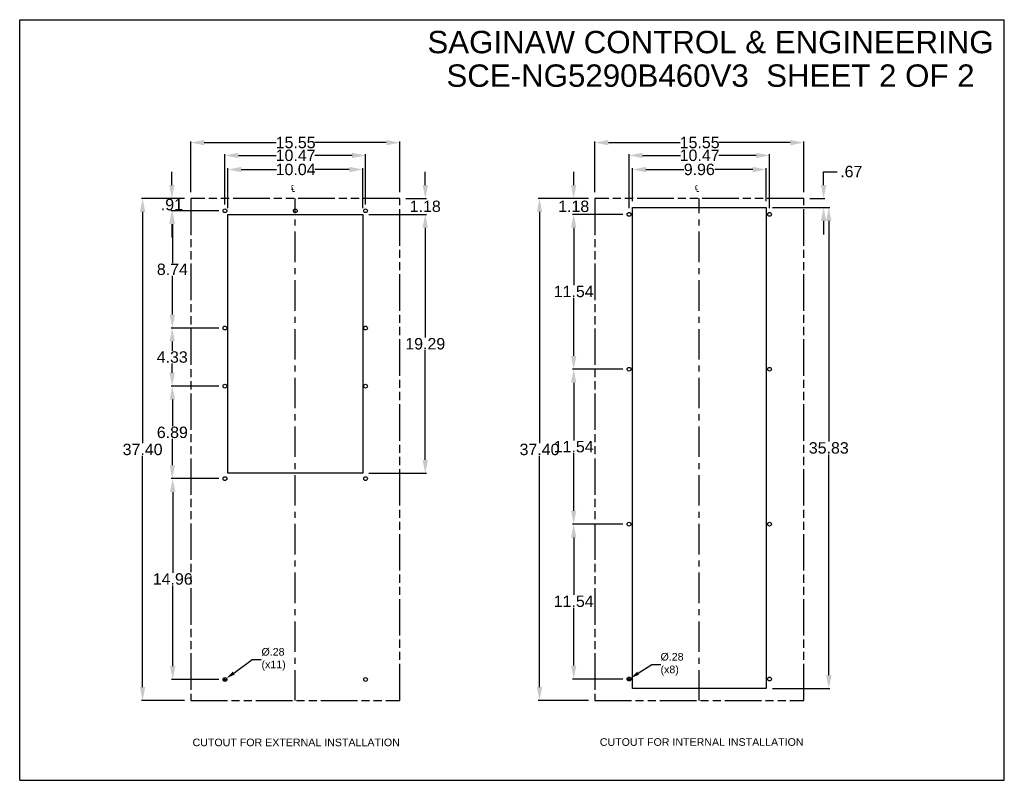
# Model space of a CAD drawing. Header units: inches. Extents: x 0 to 188, y 0 to 85.
# Tile 14 of 14: x 115 to 188, y 17 to 73. Entities that reach past the tile are written whole.
import ezdxf

# ---------------------------------------------------------------- set-up
doc = ezdxf.new("R2010")
doc.units = ezdxf.units.IN
doc.header["$LTSCALE"] = 6.05
doc.header["$MEASUREMENT"] = 0
doc.header["$PDMODE"] = 3
doc.header["$PDSIZE"] = 0.3125
doc.linetypes.add('CENTER', pattern=[0.6, 0.375, -0.075, 0.075, -0.075])
doc.linetypes.add('PHANTOM', pattern=[0.8, 0.45, -0.05, 0.1, -0.05, 0.1, -0.05])
doc.layers.get('0').update_dxf_attribs({"linetype": 'CONTINUOUS'})
doc.layers.get('Defpoints').update_dxf_attribs({"linetype": 'CONTINUOUS'})
for name, color, linetype in [('02___PRT_ALL_AXES', 7, 'CONTINUOUS'), ('DEFAULT_1', 7, 'CENTER'), ('DEFAULT_3', 7, 'PHANTOM')]:
    doc.layers.add(name, color=color, linetype=linetype)
doc.styles.get("Standard").update_dxf_attribs({"font": 'arial.ttf'})
doc.styles.add('TEXTSTYLE_1', font='gdt', dxfattribs={"width": 0.8})
doc.dimstyles.new('DIMSTYLE_1', dxfattribs={"dimtxt": 0.85, "dimasz": 1, "dimexe": 0.09, "dimexo": 0.07, "dimgap": 0.0425, "dimtad": 0, "dimtih": 1, "dimtoh": 1, "dimzin": 4, "dimdsep": 46, "dimtxsty": 'Standard', "dimblk": '_FILLED', "dimblk1": '_FILLED', "dimblk2": '_FILLED', "dimcen": 0.09, "dimazin": 1, "dimtfac": 1, "dimtofl": 0, "dimtmove": 0, "dimatfit": 3, "dimldrblk": '_FILLED', "dimfxl": 0, "dimtolj": 1, "dimtzin": 4, "dimarcsym": 0})
doc.dimstyles.new('DIMSTYLE_2', dxfattribs={"dimtxt": 0.566667, "dimasz": 0.666667, "dimexe": 0.09, "dimexo": 0.07, "dimgap": 0.09, "dimtad": 0, "dimtih": 1, "dimtoh": 1, "dimzin": 4, "dimdsep": 46, "dimtxsty": 'Standard', "dimblk": '_FILLED', "dimblk1": '_FILLED', "dimblk2": '_FILLED', "dimcen": 0.09, "dimazin": 1, "dimtfac": 1, "dimtofl": 0, "dimtmove": 0, "dimatfit": 1, "dimldrblk": '_FILLED', "dimfxl": 0, "dimtolj": 1, "dimtzin": 4, "dimarcsym": 0})

# ---------------------------------------------------------------- blocks, each defined once
blk = doc.blocks.new('_FILLED')
at = {"color": 0, "linetype": 'ByBlock'}
blk.add_solid([(0, 0), (-1, 0.2), (-1, -0.2)], dxfattribs=at)
blk = doc.blocks.new('*D28')
at = {"color": 0, "linetype": 'Continuous', "lineweight": -2}
for p, q in [((127.885, 60.315), (127.885, 64.104)), ((128.885, 64.014), (134.246, 64.014)), ((142.435, 64.014), (137.126, 64.014)), ((143.435, 60.315), (143.435, 64.104))]:
    blk.add_line(p, q, dxfattribs=at)
at = {"layer": 'Defpoints', "color": 0, "linetype": 'Continuous'}
for p in [(127.885, 64.014), (127.885, 60.245), (143.435, 60.245)]:
    blk.add_point(p, dxfattribs=at)
at = {"color": 0, "linetype": 'Continuous', "lineweight": -2, "rotation": 180}
blk.add_blockref('_FILLED', (127.885, 64.014), dxfattribs=at)
at = {"color": 0, "linetype": 'Continuous', "lineweight": -2}
blk.add_blockref('_FILLED', (143.435, 64.014), dxfattribs=at)
at = {"color": 0, "linetype": 'Continuous', "insert": (135.686, 64.448), "char_height": 0.85, "width": 1.98017, "attachment_point": 2}
blk.add_mtext('\\A1;15.55', dxfattribs=at)
blk = doc.blocks.new('*D29')
at = {"color": 0, "linetype": 'Continuous', "lineweight": -2}
for p, q in [((127.418, 59.848), (124.2, 59.848)), ((124.29, 58.848), (124.29, 41.622)), ((124.29, 23.448), (124.29, 40.668)), ((127.418, 22.448), (124.2, 22.448))]:
    blk.add_line(p, q, dxfattribs=at)
at = {"layer": 'Defpoints', "color": 0, "linetype": 'Continuous'}
for p in [(127.488, 59.848), (124.29, 22.448), (127.488, 22.448)]:
    blk.add_point(p, dxfattribs=at)
at = {"color": 0, "linetype": 'Continuous', "lineweight": -2}
for p, rotation in [((124.29, 59.848), 90), ((124.29, 22.448), 270)]:
    blk.add_blockref('_FILLED', p, dxfattribs=dict(at, rotation=rotation))
at = {"color": 0, "linetype": 'Continuous', "insert": (124.29, 41.58), "char_height": 0.85, "width": 1.98017, "attachment_point": 2}
blk.add_mtext('\\A1;37.40', dxfattribs=at)
blk = doc.blocks.new('*D30')
at = {"color": 0, "linetype": 'Continuous', "lineweight": -2}
for p, q in [((145.34, 60.848), (145.34, 61.848)), ((143.902, 59.848), (145.43, 59.848)), ((141.147, 58.668), (145.43, 58.668)), ((145.34, 57.668), (145.34, 56.668))]:
    blk.add_line(p, q, dxfattribs=at)
at = {"layer": 'Defpoints', "color": 0, "linetype": 'Continuous'}
for p in [(143.832, 59.848), (141.077, 58.668), (145.34, 58.668)]:
    blk.add_point(p, dxfattribs=at)
at = {"color": 0, "linetype": 'Continuous', "lineweight": -2}
for p, rotation in [((145.34, 59.848), 270), ((145.34, 58.668), 90)]:
    blk.add_blockref('_FILLED', p, dxfattribs=dict(at, rotation=rotation))
at = {"color": 0, "linetype": 'Continuous', "insert": (145.34, 59.692), "char_height": 0.85, "width": 1.5399, "attachment_point": 2}
blk.add_mtext('\\A1;1.18', dxfattribs=at)
blk = doc.blocks.new('*D31')
at = {"color": 0, "linetype": 'Continuous', "lineweight": -2}
for p, q in [((141.147, 58.668), (145.43, 58.668)), ((145.34, 57.668), (145.34, 49.497)), ((145.34, 40.378), (145.34, 48.544)), ((141.147, 39.378), (145.43, 39.378))]:
    blk.add_line(p, q, dxfattribs=at)
at = {"layer": 'Defpoints', "color": 0, "linetype": 'Continuous'}
for p in [(141.077, 58.668), (141.077, 39.378), (145.34, 39.378)]:
    blk.add_point(p, dxfattribs=at)
at = {"color": 0, "linetype": 'Continuous', "lineweight": -2}
for p, rotation in [((145.34, 58.668), 90), ((145.34, 39.378), 270)]:
    blk.add_blockref('_FILLED', p, dxfattribs=dict(at, rotation=rotation))
at = {"color": 0, "linetype": 'Continuous', "insert": (145.34, 49.454), "char_height": 0.85, "width": 1.98017, "attachment_point": 2}
blk.add_mtext('\\A1;19.29', dxfattribs=at)
blk = doc.blocks.new('*D32')
at = {"color": 0, "linetype": 'Continuous', "lineweight": -2}
for p, q in [((130.425, 59.405), (130.425, 63.148)), ((140.895, 59.405), (140.895, 63.148)), ((131.425, 63.058), (134.247, 63.058)), ((139.895, 63.058), (137.121, 63.058))]:
    blk.add_line(p, q, dxfattribs=at)
at = {"layer": 'Defpoints', "color": 0, "linetype": 'Continuous'}
for p in [(130.425, 63.058), (130.425, 59.335), (140.895, 59.335)]:
    blk.add_point(p, dxfattribs=at)
at = {"color": 0, "linetype": 'Continuous', "lineweight": -2, "rotation": 180}
blk.add_blockref('_FILLED', (130.425, 63.058), dxfattribs=at)
at = {"color": 0, "linetype": 'Continuous', "lineweight": -2}
blk.add_blockref('_FILLED', (140.895, 63.058), dxfattribs=at)
at = {"color": 0, "linetype": 'Continuous', "insert": (135.684, 63.492), "char_height": 0.85, "width": 1.98017, "attachment_point": 2}
blk.add_mtext('\\A1;10.47', dxfattribs=at)
blk = doc.blocks.new('*D33')
at = {"color": 0, "linetype": 'Continuous', "lineweight": -2}
for p, q in [((130.64, 59.135), (130.64, 62.098)), ((131.64, 62.008), (134.249, 62.008)), ((139.68, 62.008), (137.119, 62.008)), ((140.68, 59.135), (140.68, 62.098))]:
    blk.add_line(p, q, dxfattribs=at)
at = {"layer": 'Defpoints', "color": 0, "linetype": 'Continuous'}
for p in [(140.68, 62.008), (130.64, 59.065), (140.68, 59.065)]:
    blk.add_point(p, dxfattribs=at)
at = {"color": 0, "linetype": 'Continuous', "lineweight": -2, "rotation": 180}
blk.add_blockref('_FILLED', (130.64, 62.008), dxfattribs=at)
at = {"color": 0, "linetype": 'Continuous', "lineweight": -2}
blk.add_blockref('_FILLED', (140.68, 62.008), dxfattribs=at)
at = {"color": 0, "linetype": 'Continuous', "insert": (135.684, 62.442), "char_height": 0.85, "width": 1.98017, "attachment_point": 2}
blk.add_mtext('\\A1;10.04', dxfattribs=at)
blk = doc.blocks.new('*D34')
at = {"color": 0, "linetype": 'Continuous', "lineweight": -2}
for p, q in [((126.47, 60.848), (126.47, 61.848)), ((127.418, 59.848), (126.38, 59.848)), ((129.958, 58.938), (126.38, 58.938)), ((126.47, 57.938), (126.47, 56.938))]:
    blk.add_line(p, q, dxfattribs=at)
at = {"layer": 'Defpoints', "color": 0, "linetype": 'Continuous'}
for p in [(127.488, 59.848), (126.47, 58.938), (130.028, 58.938)]:
    blk.add_point(p, dxfattribs=at)
at = {"color": 0, "linetype": 'Continuous', "lineweight": -2}
for p, rotation in [((126.47, 59.848), 270), ((126.47, 58.938), 90)]:
    blk.add_blockref('_FILLED', p, dxfattribs=dict(at, rotation=rotation))
at = {"color": 0, "linetype": 'Continuous', "insert": (126.47, 59.827), "char_height": 0.85, "width": 1.09963, "attachment_point": 2}
blk.add_mtext('\\A1;.91', dxfattribs=at)
blk = doc.blocks.new('*D35')
at = {"color": 0, "linetype": 'Continuous', "lineweight": -2}
for p, q in [((129.958, 58.938), (126.415, 58.938)), ((126.505, 57.938), (126.505, 55.042)), ((126.505, 51.198), (126.505, 54.089)), ((129.958, 50.198), (126.415, 50.198))]:
    blk.add_line(p, q, dxfattribs=at)
at = {"layer": 'Defpoints', "color": 0, "linetype": 'Continuous'}
for p in [(130.028, 58.938), (126.505, 50.198), (130.028, 50.198)]:
    blk.add_point(p, dxfattribs=at)
at = {"color": 0, "linetype": 'Continuous', "lineweight": -2}
for p, rotation in [((126.505, 58.938), 90), ((126.505, 50.198), 270)]:
    blk.add_blockref('_FILLED', p, dxfattribs=dict(at, rotation=rotation))
at = {"color": 0, "linetype": 'Continuous', "insert": (126.505, 54.999), "char_height": 0.85, "width": 1.5399, "attachment_point": 2}
blk.add_mtext('\\A1;8.74', dxfattribs=at)
blk = doc.blocks.new('*D36')
at = {"color": 0, "linetype": 'Continuous', "lineweight": -2}
for p, q in [((129.958, 50.198), (126.404, 50.198)), ((126.494, 49.198), (126.494, 48.507)), ((126.494, 46.868), (126.494, 47.553)), ((129.958, 45.868), (126.404, 45.868))]:
    blk.add_line(p, q, dxfattribs=at)
at = {"layer": 'Defpoints', "color": 0, "linetype": 'Continuous'}
for p in [(130.028, 50.198), (126.494, 45.868), (130.028, 45.868)]:
    blk.add_point(p, dxfattribs=at)
at = {"color": 0, "linetype": 'Continuous', "lineweight": -2}
for p, rotation in [((126.494, 50.198), 90), ((126.494, 45.868), 270)]:
    blk.add_blockref('_FILLED', p, dxfattribs=dict(at, rotation=rotation))
at = {"color": 0, "linetype": 'Continuous', "insert": (126.494, 48.465), "char_height": 0.85, "width": 1.5399, "attachment_point": 2}
blk.add_mtext('\\A1;4.33', dxfattribs=at)
blk = doc.blocks.new('*D37')
at = {"color": 0, "linetype": 'Continuous', "lineweight": -2}
for p, q in [((129.958, 45.868), (126.414, 45.868)), ((126.504, 44.868), (126.504, 42.897)), ((126.504, 39.978), (126.504, 41.944)), ((129.958, 38.978), (126.414, 38.978))]:
    blk.add_line(p, q, dxfattribs=at)
at = {"layer": 'Defpoints', "color": 0, "linetype": 'Continuous'}
for p in [(130.028, 45.868), (126.504, 38.978), (130.028, 38.978)]:
    blk.add_point(p, dxfattribs=at)
at = {"color": 0, "linetype": 'Continuous', "lineweight": -2}
for p, rotation in [((126.504, 45.868), 90), ((126.504, 38.978), 270)]:
    blk.add_blockref('_FILLED', p, dxfattribs=dict(at, rotation=rotation))
at = {"color": 0, "linetype": 'Continuous', "insert": (126.504, 42.854), "char_height": 0.85, "width": 1.5399, "attachment_point": 2}
blk.add_mtext('\\A1;6.89', dxfattribs=at)
blk = doc.blocks.new('*D38')
at = {"color": 0, "linetype": 'Continuous', "lineweight": -2}
for p, q in [((129.958, 38.978), (126.442, 38.978)), ((126.532, 37.978), (126.532, 31.972)), ((126.532, 25.018), (126.532, 31.019)), ((129.958, 24.018), (126.442, 24.018))]:
    blk.add_line(p, q, dxfattribs=at)
at = {"layer": 'Defpoints', "color": 0, "linetype": 'Continuous'}
for p in [(130.028, 38.978), (126.532, 24.018), (130.028, 24.018)]:
    blk.add_point(p, dxfattribs=at)
at = {"color": 0, "linetype": 'Continuous', "lineweight": -2}
for p, rotation in [((126.532, 38.978), 90), ((126.532, 24.018), 270)]:
    blk.add_blockref('_FILLED', p, dxfattribs=dict(at, rotation=rotation))
at = {"color": 0, "linetype": 'Continuous', "insert": (126.532, 31.929), "char_height": 0.85, "width": 1.98017, "attachment_point": 2}
blk.add_mtext('\\A1;14.96', dxfattribs=at)
blk = doc.blocks.new('*D39')
at = {"color": 0, "linetype": 'Continuous', "lineweight": -2}
for p, q in [((131.075, 24.496), (132.452, 25.507)), ((132.452, 25.507), (133.118, 25.507)), ((130.335, 24.018), (130.515, 24.018)), ((130.425, 23.928), (130.425, 24.108))]:
    blk.add_line(p, q, dxfattribs=at)
at = {"layer": 'Defpoints', "color": 0, "linetype": 'Continuous'}
for p in [(130.312, 23.936), (130.538, 24.101)]:
    blk.add_point(p, dxfattribs=at)
at = {"color": 0, "linetype": 'Continuous', "lineweight": -2, "xscale": 0.6666666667, "yscale": 0.6666666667, "zscale": 0.6666666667, "rotation": 216.2944890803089}
blk.add_blockref('_FILLED', (130.538, 24.101), dxfattribs=at)
at = {"color": 0, "linetype": 'Continuous', "insert": (133.144, 26.361), "char_height": 0.5667, "width": 1.85518, "attachment_point": 1}
blk.add_mtext('\\A1;%%c.28\\P(x11)', dxfattribs=at)
blk = doc.blocks.new('*D40')
at = {"color": 0, "linetype": 'Continuous', "lineweight": -2}
for p, q in [((157.51, 59.848), (153.76, 59.848)), ((153.85, 58.848), (153.85, 41.622)), ((153.85, 23.448), (153.85, 40.668)), ((157.51, 22.448), (153.76, 22.448))]:
    blk.add_line(p, q, dxfattribs=at)
at = {"layer": 'Defpoints', "color": 0, "linetype": 'Continuous'}
for p in [(153.85, 59.848), (157.58, 59.848), (157.58, 22.448)]:
    blk.add_point(p, dxfattribs=at)
at = {"color": 0, "linetype": 'Continuous', "lineweight": -2}
for p, rotation in [((153.85, 59.848), 90), ((153.85, 22.448), 270)]:
    blk.add_blockref('_FILLED', p, dxfattribs=dict(at, rotation=rotation))
at = {"color": 0, "linetype": 'Continuous', "insert": (153.85, 41.58), "char_height": 0.85, "width": 1.98017, "attachment_point": 2}
blk.add_mtext('\\A1;37.40', dxfattribs=at)
blk = doc.blocks.new('*D41')
at = {"color": 0, "linetype": 'Continuous', "lineweight": -2}
for p, q in [((157.977, 60.315), (157.977, 64.104)), ((158.977, 64.014), (164.338, 64.014)), ((172.527, 64.014), (167.218, 64.014)), ((173.527, 60.315), (173.527, 64.104))]:
    blk.add_line(p, q, dxfattribs=at)
at = {"layer": 'Defpoints', "color": 0, "linetype": 'Continuous'}
for p in [(157.977, 64.014), (157.977, 60.245), (173.527, 60.245)]:
    blk.add_point(p, dxfattribs=at)
at = {"color": 0, "linetype": 'Continuous', "lineweight": -2, "rotation": 180}
blk.add_blockref('_FILLED', (157.977, 64.014), dxfattribs=at)
at = {"color": 0, "linetype": 'Continuous', "lineweight": -2}
blk.add_blockref('_FILLED', (173.527, 64.014), dxfattribs=at)
at = {"color": 0, "linetype": 'Continuous', "insert": (165.778, 64.448), "char_height": 0.85, "width": 1.98017, "attachment_point": 2}
blk.add_mtext('\\A1;15.55', dxfattribs=at)
blk = doc.blocks.new('*D42')
at = {"color": 0, "linetype": 'Continuous', "lineweight": -2}
for p, q in [((160.517, 59.135), (160.517, 63.148)), ((170.987, 59.135), (170.987, 63.148)), ((161.517, 63.058), (164.339, 63.058)), ((169.987, 63.058), (167.213, 63.058))]:
    blk.add_line(p, q, dxfattribs=at)
at = {"layer": 'Defpoints', "color": 0, "linetype": 'Continuous'}
for p in [(160.517, 63.058), (160.517, 59.065), (170.987, 59.065)]:
    blk.add_point(p, dxfattribs=at)
at = {"color": 0, "linetype": 'Continuous', "lineweight": -2, "rotation": 180}
blk.add_blockref('_FILLED', (160.517, 63.058), dxfattribs=at)
at = {"color": 0, "linetype": 'Continuous', "lineweight": -2}
blk.add_blockref('_FILLED', (170.987, 63.058), dxfattribs=at)
at = {"color": 0, "linetype": 'Continuous', "insert": (165.776, 63.492), "char_height": 0.85, "width": 1.98017, "attachment_point": 2}
blk.add_mtext('\\A1;10.47', dxfattribs=at)
blk = doc.blocks.new('*D43')
at = {"color": 0, "linetype": 'Continuous', "lineweight": -2}
for p, q in [((160.772, 59.645), (160.772, 62.098)), ((161.772, 62.008), (164.604, 62.008)), ((169.732, 62.008), (166.896, 62.008)), ((170.732, 59.645), (170.732, 62.098))]:
    blk.add_line(p, q, dxfattribs=at)
at = {"layer": 'Defpoints', "color": 0, "linetype": 'Continuous'}
for p in [(160.772, 62.008), (160.772, 59.575), (170.732, 59.575)]:
    blk.add_point(p, dxfattribs=at)
at = {"color": 0, "linetype": 'Continuous', "lineweight": -2, "rotation": 180}
blk.add_blockref('_FILLED', (160.772, 62.008), dxfattribs=at)
at = {"color": 0, "linetype": 'Continuous', "lineweight": -2}
blk.add_blockref('_FILLED', (170.732, 62.008), dxfattribs=at)
at = {"color": 0, "linetype": 'Continuous', "insert": (165.75, 62.442), "char_height": 0.85, "width": 1.5399, "attachment_point": 2}
blk.add_mtext('\\A1;9.96', dxfattribs=at)
blk = doc.blocks.new('*D44')
at = {"color": 0, "linetype": 'Continuous', "lineweight": -2}
for p, q in [((156.395, 60.848), (156.395, 61.848)), ((157.51, 59.848), (156.305, 59.848)), ((160.05, 58.668), (156.305, 58.668)), ((156.395, 57.668), (156.395, 56.668))]:
    blk.add_line(p, q, dxfattribs=at)
at = {"layer": 'Defpoints', "color": 0, "linetype": 'Continuous'}
for p in [(157.58, 59.848), (156.395, 58.668), (160.12, 58.668)]:
    blk.add_point(p, dxfattribs=at)
at = {"color": 0, "linetype": 'Continuous', "lineweight": -2}
for p, rotation in [((156.395, 59.848), 270), ((156.395, 58.668), 90)]:
    blk.add_blockref('_FILLED', p, dxfattribs=dict(at, rotation=rotation))
at = {"color": 0, "linetype": 'Continuous', "insert": (156.395, 59.692), "char_height": 0.85, "width": 1.5399, "attachment_point": 2}
blk.add_mtext('\\A1;1.18', dxfattribs=at)
blk = doc.blocks.new('*D45')
at = {"color": 0, "linetype": 'Continuous', "lineweight": -2}
for p, q in [((160.05, 58.668), (156.306, 58.668)), ((156.396, 57.668), (156.396, 53.392)), ((156.396, 48.128), (156.396, 52.439)), ((160.05, 47.128), (156.306, 47.128))]:
    blk.add_line(p, q, dxfattribs=at)
at = {"layer": 'Defpoints', "color": 0, "linetype": 'Continuous'}
for p in [(160.12, 58.668), (156.396, 47.128), (160.12, 47.128)]:
    blk.add_point(p, dxfattribs=at)
at = {"color": 0, "linetype": 'Continuous', "lineweight": -2}
for p, rotation in [((156.396, 58.668), 90), ((156.396, 47.128), 270)]:
    blk.add_blockref('_FILLED', p, dxfattribs=dict(at, rotation=rotation))
at = {"color": 0, "linetype": 'Continuous', "insert": (156.396, 53.35), "char_height": 0.85, "width": 1.98017, "attachment_point": 2}
blk.add_mtext('\\A1;11.54', dxfattribs=at)
blk = doc.blocks.new('*D46')
at = {"color": 0, "linetype": 'Continuous', "lineweight": -2}
for p, q in [((160.05, 47.128), (156.306, 47.128)), ((156.396, 46.128), (156.396, 41.832)), ((156.396, 36.588), (156.396, 40.879)), ((160.05, 35.588), (156.306, 35.588))]:
    blk.add_line(p, q, dxfattribs=at)
at = {"layer": 'Defpoints', "color": 0, "linetype": 'Continuous'}
for p in [(160.12, 47.128), (156.396, 35.588), (160.12, 35.588)]:
    blk.add_point(p, dxfattribs=at)
at = {"color": 0, "linetype": 'Continuous', "lineweight": -2}
for p, rotation in [((156.396, 47.128), 90), ((156.396, 35.588), 270)]:
    blk.add_blockref('_FILLED', p, dxfattribs=dict(at, rotation=rotation))
at = {"color": 0, "linetype": 'Continuous', "insert": (156.396, 41.789), "char_height": 0.85, "width": 1.98017, "attachment_point": 2}
blk.add_mtext('\\A1;11.54', dxfattribs=at)
blk = doc.blocks.new('*D47')
at = {"color": 0, "linetype": 'Continuous', "lineweight": -2}
for p, q in [((160.05, 35.588), (156.306, 35.588)), ((156.396, 34.588), (156.396, 30.312)), ((156.396, 25.048), (156.396, 29.359)), ((160.05, 24.048), (156.306, 24.048))]:
    blk.add_line(p, q, dxfattribs=at)
at = {"layer": 'Defpoints', "color": 0, "linetype": 'Continuous'}
for p in [(160.12, 35.588), (156.396, 24.048), (160.12, 24.048)]:
    blk.add_point(p, dxfattribs=at)
at = {"color": 0, "linetype": 'Continuous', "lineweight": -2}
for p, rotation in [((156.396, 35.588), 90), ((156.396, 24.048), 270)]:
    blk.add_blockref('_FILLED', p, dxfattribs=dict(at, rotation=rotation))
at = {"color": 0, "linetype": 'Continuous', "insert": (156.396, 30.27), "char_height": 0.85, "width": 1.98017, "attachment_point": 2}
blk.add_mtext('\\A1;11.54', dxfattribs=at)
blk = doc.blocks.new('*D48')
at = {"color": 0, "linetype": 'Continuous', "lineweight": -2}
for p, q in [((175.009, 60.848), (175.009, 61.848)), ((175.009, 61.848), (176.009, 61.848)), ((173.994, 59.848), (175.099, 59.848)), ((171.199, 59.178), (175.099, 59.178)), ((175.009, 58.178), (175.009, 57.178))]:
    blk.add_line(p, q, dxfattribs=at)
at = {"layer": 'Defpoints', "color": 0, "linetype": 'Continuous'}
for p in [(173.924, 59.848), (171.129, 59.178), (175.009, 59.178)]:
    blk.add_point(p, dxfattribs=at)
at = {"color": 0, "linetype": 'Continuous', "lineweight": -2}
for p, rotation in [((175.009, 59.848), 270), ((175.009, 59.178), 90)]:
    blk.add_blockref('_FILLED', p, dxfattribs=dict(at, rotation=rotation))
at = {"color": 0, "linetype": 'Continuous', "insert": (176.246, 62.282), "char_height": 0.85, "width": 1.09963, "attachment_point": 1}
blk.add_mtext('\\A1;.67', dxfattribs=at)
blk = doc.blocks.new('*D49')
at = {"color": 0, "linetype": 'Continuous', "lineweight": -2}
for p, q in [((171.199, 59.178), (175.485, 59.178)), ((175.395, 58.178), (175.395, 41.737)), ((175.395, 24.348), (175.395, 40.783)), ((171.199, 23.348), (175.485, 23.348))]:
    blk.add_line(p, q, dxfattribs=at)
at = {"layer": 'Defpoints', "color": 0, "linetype": 'Continuous'}
for p in [(171.129, 59.178), (171.129, 23.348), (175.395, 23.348)]:
    blk.add_point(p, dxfattribs=at)
at = {"color": 0, "linetype": 'Continuous', "lineweight": -2}
for p, rotation in [((175.395, 59.178), 90), ((175.395, 23.348), 270)]:
    blk.add_blockref('_FILLED', p, dxfattribs=dict(at, rotation=rotation))
at = {"color": 0, "linetype": 'Continuous', "insert": (175.395, 41.695), "char_height": 0.85, "width": 1.98017, "attachment_point": 2}
blk.add_mtext('\\A1;35.83', dxfattribs=at)
blk = doc.blocks.new('*D50')
at = {"color": 0, "linetype": 'Continuous', "lineweight": -2}
for p, q in [((161.195, 24.485), (162.21, 25.14)), ((162.21, 25.14), (162.877, 25.14)), ((160.427, 24.048), (160.607, 24.048)), ((160.517, 23.958), (160.517, 24.138))]:
    blk.add_line(p, q, dxfattribs=at)
at = {"layer": 'Defpoints', "color": 0, "linetype": 'Continuous'}
for p in [(160.399, 23.973), (160.635, 24.124)]:
    blk.add_point(p, dxfattribs=at)
at = {"color": 0, "linetype": 'Continuous', "lineweight": -2, "xscale": 0.6666666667, "yscale": 0.6666666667, "zscale": 0.6666666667, "rotation": 212.8041283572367}
blk.add_blockref('_FILLED', (160.635, 24.124), dxfattribs=at)
at = {"color": 0, "linetype": 'Continuous', "insert": (162.864, 25.994), "char_height": 0.5667, "width": 1.85518, "attachment_point": 1}
blk.add_mtext('\\A1;%%c.28\\P(x8)', dxfattribs=at)

msp = doc.modelspace()

# ---------------------------------------------------------------- linework, layer by layer
at = {"color": 7, "linetype": 'Continuous'}
for p, q in [((115.134, 16.505), (115.134, 73.171)), ((115.134, 73.171), (188.468, 73.171)), ((188.468, 16.505), (188.468, 73.171)), ((130.64, 39.378), (130.64, 58.668)), ((130.64, 58.668), (140.68, 58.668)), ((140.68, 58.668), (140.68, 39.378)), ((160.772, 23.348), (160.772, 59.178)), ((160.772, 59.178), (170.732, 59.178)), ((170.732, 59.178), (170.732, 23.348)), ((140.68, 39.378), (130.64, 39.378)), ((170.732, 23.348), (160.772, 23.348)), ((115.134, 16.505), (188.468, 16.505))]:
    msp.add_line(p, q, dxfattribs=at)
at = {"layer": '02___PRT_ALL_AXES', "color": 7, "linetype": 'Continuous'}
for centre in [(130.425, 58.938), (135.66, 58.938), (140.895, 58.938), (160.517, 58.668), (170.987, 58.668), (130.425, 50.198), (140.895, 50.198), (160.517, 47.128), (170.987, 47.128), (130.425, 45.868), (140.895, 45.868), (130.425, 38.978), (140.895, 38.978), (160.517, 35.588), (170.987, 35.588), (130.425, 24.018), (140.895, 24.018), (160.517, 24.048), (170.987, 24.048)]:
    msp.add_circle(centre, 0.14, dxfattribs=at)
at = {"layer": 'DEFAULT_1', "color": 7, "linetype": 'CENTER'}
for p, q in [((135.66, 22.448), (135.66, 59.848)), ((165.752, 22.448), (165.752, 59.848))]:
    msp.add_line(p, q, dxfattribs=at)
at = {"layer": 'DEFAULT_3', "color": 7, "linetype": 'PHANTOM'}
for p, q in [((127.885, 59.848), (127.885, 22.448)), ((143.435, 59.848), (127.885, 59.848)), ((143.435, 22.448), (143.435, 59.848)), ((157.977, 59.848), (157.977, 22.448)), ((173.527, 59.848), (157.977, 59.848)), ((173.527, 22.448), (173.527, 59.848)), ((127.885, 22.448), (143.435, 22.448)), ((157.977, 22.448), (173.527, 22.448))]:
    msp.add_line(p, q, dxfattribs=at)

# ---------------------------------------------------------------- texts
at = {"color": 2, "linetype": 'Continuous', "line_spacing_factor": 0.9}
for s, insert, char_height, width, attachment_point in [('SAGINAW CONTROL & ENGINEERING\\PSCE-NG5290B460V3  SHEET 2 OF 2', (166.586, 72.338), 1.66667, 42.09418, 2), ('CUTOUT FOR EXTERNAL INSTALLATION', (128.01, 19.611), 0.56667, 15.40954, 1), ('CUTOUT FOR INTERNAL INSTALLATION', (158.342, 19.641), 0.56667, 15.14622, 1)]:
    msp.add_mtext(s, dxfattribs=dict(at, insert=insert, char_height=char_height, width=width, attachment_point=attachment_point))
at = {"color": 2, "linetype": 'Continuous', "char_height": 0.5667, "width": 0.89722, "attachment_point": 1, "line_spacing_factor": 0.9, "style": 'TEXTSTYLE_1'}
for insert in [(135.325, 60.968), (165.424, 60.963)]:
    msp.add_mtext('{\\fgdt;q}', dxfattribs=dict(at, insert=insert))

# ---------------------------------------------------------------- dimensions: what is measured, and where the dimension line sits
at = {"color": 2, "linetype": 'Continuous'}
for base, p1, p2, angle, picture, middle in [((127.885, 64.014), (143.435, 60.245), (127.885, 60.245), 180, '*D28', (135.686, 64.014)), ((157.977, 64.014), (173.527, 60.245), (157.977, 60.245), 180, '*D41', (165.778, 64.014)), ((130.425, 63.058), (140.895, 59.335), (130.425, 59.335), 180, '*D32', (135.684, 63.058)), ((160.517, 63.058), (170.987, 59.065), (160.517, 59.065), 180, '*D42', (165.776, 63.058)), ((160.772, 62.008), (170.732, 59.575), (160.772, 59.575), 180, '*D43', (165.75, 62.008)), ((126.47, 58.938), (127.488, 59.848), (130.028, 58.938), 270, '*D34', (126.47, 59.393)), ((145.34, 58.668), (143.832, 59.848), (141.077, 58.668), 270, '*D30', (145.34, 59.258)), ((156.395, 58.668), (157.58, 59.848), (160.12, 58.668), 270, '*D44', (156.395, 59.258)), ((175.009, 59.178), (173.924, 59.848), (171.129, 59.178), 270, '*D48', (176.796, 61.848)), ((124.29, 22.448), (127.488, 59.848), (127.488, 22.448), 270, '*D29', (124.29, 41.145)), ((153.85, 59.848), (157.58, 22.448), (157.58, 59.848), 90, '*D40', (153.85, 41.145)), ((126.505, 50.198), (130.028, 58.938), (130.028, 50.198), 270, '*D35', (126.505, 54.565)), ((145.34, 39.378), (141.077, 58.668), (141.077, 39.378), 270, '*D31', (145.34, 49.02)), ((156.396, 47.128), (160.12, 58.668), (160.12, 47.128), 270, '*D45', (156.396, 52.916)), ((175.395, 23.348), (171.129, 59.178), (171.129, 23.348), 270, '*D49', (175.395, 41.26)), ((126.494, 45.868), (130.028, 50.198), (130.028, 45.868), 270, '*D36', (126.494, 48.03)), ((156.396, 35.588), (160.12, 47.128), (160.12, 35.588), 270, '*D46', (156.396, 41.355)), ((126.504, 38.978), (130.028, 45.868), (130.028, 38.978), 270, '*D37', (126.504, 42.42)), ((126.532, 24.018), (130.028, 38.978), (130.028, 24.018), 270, '*D38', (126.532, 31.495)), ((156.396, 24.048), (160.12, 35.588), (160.12, 24.048), 270, '*D47', (156.396, 29.836))]:
    dim = msp.add_linear_dim(base=base, p1=p1, p2=p2, angle=angle, dimstyle='DIMSTYLE_1', dxfattribs=at)
    dim.commit()
    dim.dimension.update_dxf_attribs({"geometry": picture, "text_midpoint": middle, "dimtype": 160})
dim = msp.add_linear_dim(base=(140.68, 62.008), p1=(130.64, 59.065), p2=(140.68, 59.065), dimstyle='DIMSTYLE_1', dxfattribs=at)
dim.commit()
dim.dimension.update_dxf_attribs({"geometry": '*D33', "text_midpoint": (135.684, 62.008), "dimtype": 160})
for p1, p2, text, picture, middle in [((130.312, 23.936), (130.538, 24.101), '%%c<>\\P(x11)', '*D39', (134.072, 25.507)), ((160.399, 23.973), (160.635, 24.124), '%%c<>\\P(x8)', '*D50', (163.792, 25.14))]:
    dim = msp.add_diameter_dim_2p(p1=p1, p2=p2, text=text, dimstyle='DIMSTYLE_2', override={"dimpost": '<>'}, dxfattribs=at)
    dim.commit()
    dim.dimension.update_dxf_attribs({"geometry": picture, "text_midpoint": middle, "dimtype": 163})

doc.saveas('drawing.dxf')
